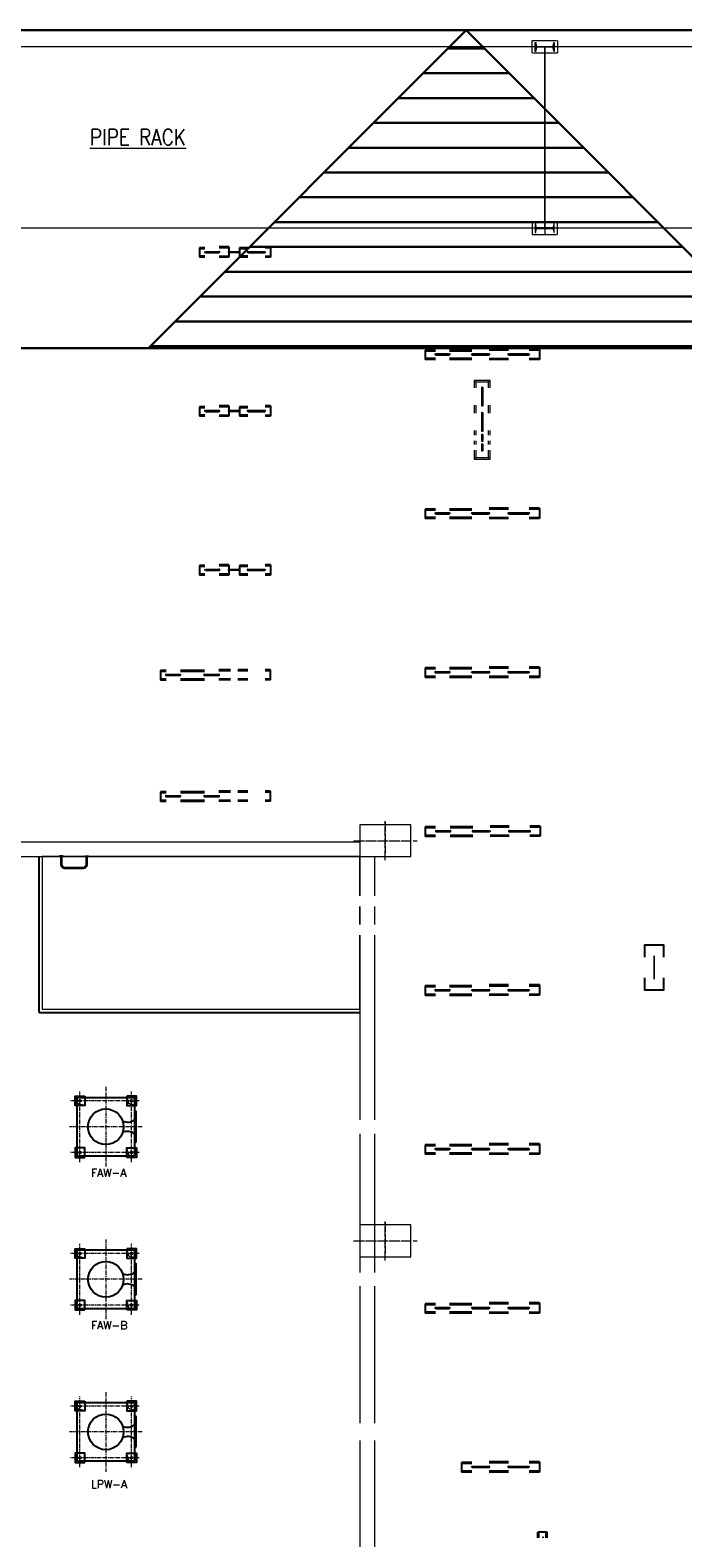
# Model space of a CAD drawing. Header units: inches. Extents: x -4968858 to -265257, y -220693 to 1871410.
# Tile 31 of 225: x -2037752 to -2027479, y 996127 to 1019844. Entities that reach past the tile are written whole.
import ezdxf

# ---------------------------------------------------------------- set-up
doc = ezdxf.new("R2010")
doc.units = ezdxf.units.IN
doc.header["$MEASUREMENT"] = 0
for name, pattern in [('CENTER', [2, 1.25, -0.25, 0.25, -0.25]), ('CENTER2', [1.125, 0.75, -0.125, 0.125, -0.125]), ('CL-1', [1.25, 1, -0.125, 0, -0.125]), ('CONTINOUS', [0]), ('HIDDEN', [0.375, 0.25, -0.125])]:
    doc.linetypes.add(name, pattern=pattern)
for name, color, linetype, lineweight in [('01_ CENTER LINE', 1, 'CENTER2', 0), ('01_Dimension', 12, 'Continuous', 13), ('01_Pipe Support', 31, 'Continuous', 13), ('01_WALL', 54, 'Continuous', 15), ('13.CIVIL', 54, 'Continuous', 15), ('14. CENTER LINE', 1, 'CENTER', 5), ('15. CENTER LINE', 1, 'CENTER2', 0), ('1_Pockets', 60, 'Continuous', 15), ('1_Text3.5', 2, 'Continuous', 18), ('CENTER', 1, 'CL-1', 13)]:
    doc.layers.add(name, color=color, linetype=linetype, lineweight=lineweight)
for name, color, linetype in [('08.SEAL WTR.PIPE', 33, 'Continuous'), ('1', 1, 'Continuous'), ('3', 1, 'Continuous'), ('DIM', 2, 'Continuous'), ('SLOPE', 20, 'Continuous'), ('text', 7, 'Continuous')]:
    doc.layers.add(name, color=color, linetype=linetype)
doc.styles.add('1_Romans', font='romans.shx', dxfattribs={"width": 0.85})
doc.linetypes.add('FENCELINE1', pattern='A,0.25,-0.1,[133,ltypeshp.shx,S=0.1,R=0,X=-0.1,Y=0],-0.1,1', length=1.45)

# ---------------------------------------------------------------- blocks, each defined once
blk = doc.blocks.new('LP WATER PUMP-TOP')
at = {"ltscale": 1000}
for points in [[(-457, -457), (457, -457), (457, 457), (-457, 457)], [(-242, -477), (242, -477), (242, -457), (-242, -457)]]:
    blk.add_lwpolyline(points, close=True, dxfattribs=at)
for centre, start, end in [((-256, -341), 320.8479, 24.775), ((256, -341), 155.225, 219.1521)]:
    blk.add_arc(centre, 183, start, end, dxfattribs=at)
at = {"layer": '14. CENTER LINE', "ltscale": 50}
for p, q in [((-406, -523), (-406, 556)), ((0, -571), (0, 571)), ((0, -571), (0, 571)), ((406, -523), (406, 556)), ((-556, 406), (556, 406)), ((626, 0), (-626, 0)), ((626, 0), (-626, 0)), ((-556, -406), (556, -406))]:
    blk.add_line(p, q, dxfattribs=at)
at = {"layer": '1_Pockets', "linetype": 'HIDDEN'}
for p, q in [((-450, 448), (-332, 482)), ((363, 448), (482, 482)), ((-482, 332), (-450, 448)), ((332, 332), (363, 448)), ((-482, -482), (-450, -365)), ((-450, -365), (-332, -332)), ((332, -482), (363, -365)), ((363, -365), (482, -332))]:
    blk.add_line(p, q, dxfattribs=at)
for points in [[(-482, 332), (-332, 332), (-332, 482), (-482, 482)], [(482, 332), (332, 332), (332, 482), (482, 482)], [(-482, -332), (-332, -332), (-332, -482), (-482, -482)], [(482, -332), (332, -332), (332, -482), (482, -482)]]:
    blk.add_lwpolyline(points, close=True, dxfattribs=at)
blk.add_circle((0, 0), 280, dxfattribs=at)
at = {"layer": 'Defpoints', "ltscale": 1000}
for centre in [(-406, 406), (406, 406), (-406, -406), (406, -406)]:
    blk.add_circle(centre, 14, dxfattribs=at)
at = {"layer": 'text', "ltscale": 1000}
for points in [[(-482, 332), (-332, 332), (-332, 482), (-482, 482)], [(482, 332), (332, 332), (332, 482), (482, 482)], [(-482, -332), (-332, -332), (-332, -482), (-482, -482)], [(482, -332), (332, -332), (332, -482), (482, -482)]]:
    blk.add_lwpolyline(points, close=True, dxfattribs=at)
blk.add_circle((0, 0), 280, dxfattribs=at)
blk = doc.blocks.new('A$C210D246B')
at = {"layer": '01_ CENTER LINE'}
blk.add_line((-31969, 12420, 1), (-31969, 9466, 0), dxfattribs=at)
at = {"layer": '01_Dimension'}
for p, q in [((-31969, 12412, 1), (-31969, 12420, 1)), ((-31969, 9570, 1), (-31969, 9562, 1))]:
    blk.add_line(p, q, dxfattribs=at)
at = {"layer": '01_Pipe Support'}
for p, q in [((-8109, 12416), (-49969, 12416)), ((-31969, 9566, 1), (-31969, 12416, 1)), ((-25969, 9566), (-49969, 9566))]:
    blk.add_line(p, q, dxfattribs=at)
at = {"layer": '01_Pipe Support', "linetype": 'CENTER2', "ltscale": 2, "elevation": 1}
for points in [[(-31769, 12316), (-32169, 12316), (-32169, 12516), (-31769, 12516)], [(-31769, 9666), (-32169, 9666), (-32169, 9466), (-31769, 9466)]]:
    blk.add_lwpolyline(points, close=True, dxfattribs=at)
at = {"layer": '01_Pipe Support', "elevation": 1}
for points in [[(-31819, 12486), (-31819, 12346), (-31821, 12346, -0.373885), (-31828, 12352), (-31835, 12400, 0.373885), (-31849, 12412), (-32089, 12412, 0.373885), (-32103, 12400), (-32110, 12352, -0.373885), (-32117, 12346), (-32119, 12346), (-32119, 12486), (-32117, 12486, -0.373885), (-32110, 12480), (-32103, 12432, 0.373885), (-32089, 12420), (-31849, 12420, 0.373885), (-31835, 12432), (-31828, 12480, -0.373885), (-31821, 12486)], [(-31819, 9496), (-31819, 9636), (-31821, 9636, 0.373885), (-31828, 9630), (-31835, 9582, -0.373885), (-31849, 9570), (-32089, 9570, -0.373885), (-32103, 9582), (-32110, 9630, 0.373885), (-32117, 9636), (-32119, 9636), (-32119, 9496), (-32117, 9496, 0.373885), (-32110, 9502), (-32103, 9550, -0.373885), (-32089, 9562), (-31849, 9562, -0.373885), (-31835, 9550), (-31828, 9502, 0.373885), (-31821, 9496)]]:
    blk.add_lwpolyline(points, format="xyb", close=True, dxfattribs=at)
blk = doc.blocks.new('A$C1F1B71E3')
for p, q in [((35329.9, 56758.5), (35329.9, 56770.5)), ((36029.9, 56758.5), (36029.9, 56770.5)), ((38959.8, 55148.9), (38959.8, 55160.9)), ((39559.8, 55148.9), (39559.8, 55160.9)), ((40159.8, 55148.9), (40159.8, 55160.9)), ((35329.9, 54258.5), (35329.9, 54270.5)), ((36029.9, 54258.5), (36029.9, 54270.5)), ((38959.8, 52648.9), (38959.8, 52660.9)), ((39559.8, 52648.9), (39559.8, 52660.9)), ((40159.8, 52648.9), (40159.8, 52660.9)), ((35329.9, 51758.5), (35329.9, 51770.5)), ((36029.9, 51758.5), (36029.9, 51770.5)), ((34718, 50108.6), (34718, 50120.6)), ((35322.5, 50108.6), (35322.5, 50120.6)), ((38959.8, 50148.9), (38959.8, 50160.9)), ((39559.8, 50148.9), (39559.8, 50160.9)), ((40159.8, 50148.9), (40159.8, 50160.9)), ((34718, 48198.6), (34718, 48210.6)), ((35322.5, 48198.6), (35322.5, 48210.6)), ((38971.1, 47648.6), (38971.1, 47660.6)), ((39571.1, 47648.6), (39571.1, 47660.6)), ((40171.1, 47648.6), (40171.1, 47660.6)), ((38959.8, 45148.6), (38959.8, 45160.6)), ((39559.8, 45148.6), (39559.8, 45160.6)), ((40159.8, 45148.6), (40159.8, 45160.6)), ((38959.8, 42648.6), (38959.8, 42660.6)), ((39559.8, 42648.6), (39559.8, 42660.6)), ((40159.8, 42648.6), (40159.8, 42660.6)), ((38959.8, 40148.6), (38959.8, 40160.6)), ((39559.8, 40148.6), (39559.8, 40160.6)), ((40159.8, 40148.6), (40159.8, 40160.6)), ((39559.8, 37648.6), (39559.8, 37660.6)), ((40159.8, 37648.6), (40159.8, 37660.6))]:
    blk.add_line(p, q)
for points in [[(42440.8, 45672.8), (42440.8, 45860.8), (42140.8, 45860.8), (42140.8, 45672.8)], [(42140.8, 45348.8), (42140.8, 45160.8), (42440.8, 45160.8), (42440.8, 45348.8)]]:
    blk.add_lwpolyline(points)
at = {"const_width": 25}
blk.add_lwpolyline([(42290.8, 45697.8), (42290.8, 45323.8)], dxfattribs=at)
at = {"layer": '01_WALL'}
for p, q in [((32329.8, 47484.8), (37659.8, 47484.8)), ((31079.8, 47254.8), (37659.8, 47254.8)), ((37659.8, 47254.8), (37659.8, 46638.8)), ((37889.8, 47254.8), (37889.8, 46638.8)), ((37659.8, 46470.8), (37659.8, 46188.8)), ((37889.8, 46470.8), (37889.8, 46188.8)), ((37659.8, 46020.8), (37659.8, 43114.4)), ((37889.8, 46020.8), (37889.8, 43114.4)), ((37659.8, 42895.3), (37659.8, 40714.4)), ((37889.8, 42895.3), (37889.8, 40714.4)), ((37659.8, 40495.3), (37659.8, 38341.4)), ((37889.8, 40495.3), (37889.8, 38341.4)), ((37659.8, 38068.3), (37659.8, 33466.5)), ((37889.8, 38068.3), (37889.8, 33466.5))]:
    blk.add_line(p, q, dxfattribs=at)
for points in [[(37659.8, 46638.8), (37659.8, 47254.8), (32659.8, 47254.8), (32659.8, 44854.8), (37659.8, 44854.8), (37659.8, 46020.8)], [(37659.8, 46188.8), (37659.8, 46470.8)]]:
    blk.add_lwpolyline(points, dxfattribs=at)
at = {"layer": '08.SEAL WTR.PIPE', "linetype": 'FENCELINE1', "ltscale": 300}
for q in [(32609.8, 47254.8), (37659.8, 44804.8)]:
    blk.add_line((32609.8, 44804.8), q, dxfattribs=at)
at = {"layer": '1', "lineweight": -2}
for p, q in [((35221.3, 56831.7), (35133.4, 56831.7)), ((35133.4, 56831.7), (35133.4, 56681.7)), ((35596.9, 56845.1), (35445.8, 56845.1)), ((35596.9, 56684.3), (35445.8, 56684.3)), ((35596.9, 56845.1), (35596.9, 56684.3)), ((35893.3, 56831.7), (35762.9, 56831.7)), ((35762.9, 56831.7), (35762.9, 56681.7)), ((36254.2, 56845.1), (36166.4, 56845.1)), ((36254.2, 56684.3), (36166.4, 56684.3)), ((36254.2, 56845.1), (36254.2, 56684.3)), ((35221.3, 56681.7), (35133.4, 56681.7)), ((35893.3, 56681.7), (35762.9, 56681.7)), ((38850.3, 55222.1), (38686.9, 55222.1)), ((38686.9, 55222.1), (38686.9, 55072.1)), ((38850.3, 55072.1), (38686.9, 55072.1)), ((39423.3, 55222.1), (39069.4, 55222.1)), ((39423.3, 55072.1), (39069.4, 55072.1)), ((39997.8, 55235.5), (39696.4, 55235.5)), ((39997.8, 55074.7), (39696.4, 55074.7)), ((40485.1, 55235.5), (40321.8, 55235.5)), ((40485.1, 55074.7), (40321.8, 55074.7)), ((40485.1, 55235.5), (40485.1, 55074.7)), ((35221.3, 54331.7), (35133.4, 54331.7)), ((35133.4, 54331.7), (35133.4, 54181.7)), ((35596.9, 54345.1), (35445.8, 54345.1)), ((35596.9, 54345.1), (35596.9, 54184.3)), ((35893.3, 54331.7), (35762.9, 54331.7)), ((35762.9, 54331.7), (35762.9, 54181.7)), ((36254.2, 54345.1), (36166.4, 54345.1)), ((36254.2, 54345.1), (36254.2, 54184.3)), ((35221.3, 54181.7), (35133.4, 54181.7)), ((35596.9, 54184.3), (35445.8, 54184.3)), ((35893.3, 54181.7), (35762.9, 54181.7)), ((36254.2, 54184.3), (36166.4, 54184.3)), ((38850.3, 52722.1), (38686.9, 52722.1)), ((38686.9, 52722.1), (38686.9, 52572.1)), ((39423.3, 52722.1), (39069.4, 52722.1)), ((39997.8, 52735.5), (39696.4, 52735.5)), ((40485.1, 52735.5), (40321.8, 52735.5)), ((40485.1, 52735.5), (40485.1, 52574.7)), ((38850.3, 52572.1), (38686.9, 52572.1)), ((39423.3, 52572.1), (39069.4, 52572.1)), ((39997.8, 52574.7), (39696.4, 52574.7)), ((40485.1, 52574.7), (40321.8, 52574.7)), ((35221.3, 51831.7), (35133.4, 51831.7)), ((35133.4, 51831.7), (35133.4, 51681.7)), ((35596.9, 51845.1), (35445.8, 51845.1)), ((35596.9, 51845.1), (35596.9, 51684.3)), ((35893.3, 51831.7), (35762.9, 51831.7)), ((35762.9, 51831.7), (35762.9, 51681.7)), ((36254.2, 51845.1), (36166.4, 51845.1)), ((36254.2, 51845.1), (36254.2, 51684.3)), ((35221.3, 51681.7), (35133.4, 51681.7)), ((35596.9, 51684.3), (35445.8, 51684.3)), ((35893.3, 51681.7), (35762.9, 51681.7)), ((36254.2, 51684.3), (36166.4, 51684.3)), ((34609.5, 50181.8), (34521.5, 50181.8)), ((34521.5, 50181.8), (34521.5, 50031.8)), ((35214, 50181.8), (34834.5, 50181.8)), ((35623, 50195.2), (35438.4, 50195.2)), ((35893.3, 50195.2), (35736.7, 50195.2)), ((36254.2, 50195.2), (36166.4, 50195.2)), ((36254.2, 50034.4), (36254.2, 50195.2)), ((38850.3, 50222.1), (38686.9, 50222.1)), ((38686.9, 50222.1), (38686.9, 50072.1)), ((38850.3, 50072.1), (38686.9, 50072.1)), ((39423.3, 50222.1), (39069.4, 50222.1)), ((39423.3, 50072.1), (39069.4, 50072.1)), ((39997.8, 50235.5), (39696.4, 50235.5)), ((39997.8, 50074.7), (39696.4, 50074.7)), ((40485.1, 50235.5), (40321.8, 50235.5)), ((40485.1, 50074.7), (40321.8, 50074.7)), ((40485.1, 50235.5), (40485.1, 50074.7)), ((34609.5, 50031.8), (34521.5, 50031.8)), ((35214, 50031.8), (34834.5, 50031.8)), ((35623, 50034.4), (35438.4, 50034.4)), ((35893.3, 50034.4), (35736.7, 50034.4)), ((36254.2, 50034.4), (36166.4, 50034.4)), ((34609.5, 48271.8), (34521.5, 48271.8)), ((34521.5, 48271.8), (34521.5, 48121.8)), ((35214, 48271.8), (34834.5, 48271.8)), ((35623, 48285.2), (35438.4, 48285.2)), ((35893.3, 48285.2), (35736.7, 48285.2)), ((36254.2, 48285.2), (36166.4, 48285.2)), ((36254.2, 48124.4), (36254.2, 48285.2)), ((34609.5, 48121.8), (34521.5, 48121.8)), ((35214, 48121.8), (34834.5, 48121.8)), ((35623, 48124.4), (35438.4, 48124.4)), ((35893.3, 48124.4), (35736.7, 48124.4)), ((36254.2, 48124.4), (36166.4, 48124.4)), ((38850.3, 47721.8), (38686.9, 47721.8)), ((38686.9, 47721.8), (38686.9, 47571.8)), ((39434.5, 47721.8), (39080.6, 47721.8)), ((40009.1, 47735.2), (39707.6, 47735.2)), ((40496.3, 47735.2), (40333.1, 47735.2)), ((40496.3, 47735.2), (40496.3, 47574.4)), ((38850.3, 47571.8), (38686.9, 47571.8)), ((39434.5, 47571.8), (39080.6, 47571.8)), ((40009.1, 47574.4), (39707.6, 47574.4)), ((40496.3, 47574.4), (40333.1, 47574.4)), ((38850.3, 45221.8), (38686.9, 45221.8)), ((38686.9, 45221.8), (38686.9, 45071.8)), ((38850.3, 45071.8), (38686.9, 45071.8)), ((39423.3, 45221.8), (39069.4, 45221.8)), ((39423.3, 45071.8), (39069.4, 45071.8)), ((39997.8, 45235.2), (39696.4, 45235.2)), ((39997.8, 45074.4), (39696.4, 45074.4)), ((40485.1, 45235.2), (40321.8, 45235.2)), ((40485.1, 45074.4), (40321.8, 45074.4)), ((40485.1, 45235.2), (40485.1, 45074.4)), ((38850.3, 42721.8), (38686.9, 42721.8)), ((38686.9, 42721.8), (38686.9, 42571.8)), ((39423.3, 42721.8), (39069.4, 42721.8)), ((39997.8, 42735.2), (39696.4, 42735.2)), ((40485.1, 42735.2), (40321.8, 42735.2)), ((40485.1, 42735.2), (40485.1, 42574.4)), ((38850.3, 42571.8), (38686.9, 42571.8)), ((39423.3, 42571.8), (39069.4, 42571.8)), ((39997.8, 42574.4), (39696.4, 42574.4)), ((40485.1, 42574.4), (40321.8, 42574.4)), ((38850.3, 40221.8), (38686.9, 40221.8)), ((38686.9, 40221.8), (38686.9, 40071.8)), ((39423.3, 40221.8), (39069.4, 40221.8)), ((39997.8, 40235.2), (39696.4, 40235.2)), ((40485.1, 40235.2), (40321.8, 40235.2)), ((40485.1, 40235.2), (40485.1, 40074.4)), ((38850.3, 40071.8), (38686.9, 40071.8)), ((39423.3, 40071.8), (39069.4, 40071.8)), ((39997.8, 40074.4), (39696.4, 40074.4)), ((40485.1, 40074.4), (40321.8, 40074.4)), ((39423.3, 37721.8), (39259.9, 37721.8)), ((39259.9, 37721.8), (39259.9, 37571.8)), ((39997.8, 37735.2), (39696.4, 37735.2)), ((40485.1, 37735.2), (40321.8, 37735.2)), ((40485.1, 37735.2), (40485.1, 37574.4)), ((39423.3, 37571.8), (39259.9, 37571.8)), ((39997.8, 37574.4), (39696.4, 37574.4)), ((40485.1, 37574.4), (40321.8, 37574.4)), ((40459.6, 36541.3), (40459.6, 36629.3)), ((40609.6, 36629.3), (40459.6, 36629.3)), ((40609.6, 36541.3), (40609.6, 36629.3))]:
    blk.add_line(p, q, dxfattribs=at)
at = {"layer": '1', "ltscale": 200}
for p, q in [((35227.1, 56770.5), (35440, 56770.5)), ((35227.1, 56758.5), (35440, 56758.5)), ((35596.9, 56770.5), (35762.9, 56770.5)), ((35762.9, 56758.5), (35596.9, 56758.5)), ((35899.1, 56770.5), (36160.7, 56770.5)), ((35899.1, 56758.5), (36160.7, 56758.5)), ((38856, 55160.9), (39063.6, 55160.9)), ((38856, 55148.9), (39063.6, 55148.9)), ((39429, 55160.9), (39690.6, 55160.9)), ((39429, 55148.9), (39690.6, 55148.9)), ((40003.6, 55160.9), (40316.1, 55160.9)), ((40003.6, 55148.9), (40316.1, 55148.9)), ((35227.1, 54270.5), (35440, 54270.5)), ((35227.1, 54258.5), (35440, 54258.5)), ((35596.9, 54270.5), (35762.9, 54270.5)), ((35762.9, 54258.5), (35596.9, 54258.5)), ((35899.1, 54270.5), (36160.7, 54270.5)), ((35899.1, 54258.5), (36160.7, 54258.5)), ((38856, 52660.9), (39063.6, 52660.9)), ((39429, 52660.9), (39690.6, 52660.9)), ((40003.6, 52660.9), (40316.1, 52660.9)), ((38856, 52648.9), (39063.6, 52648.9)), ((39429, 52648.9), (39690.6, 52648.9)), ((40003.6, 52648.9), (40316.1, 52648.9)), ((35227.1, 51770.5), (35440, 51770.5)), ((35227.1, 51758.5), (35440, 51758.5)), ((35596.9, 51770.5), (35762.9, 51770.5)), ((35762.9, 51758.5), (35596.9, 51758.5)), ((35899.1, 51770.5), (36160.7, 51770.5)), ((35899.1, 51758.5), (36160.7, 51758.5)), ((34615.2, 50120.6), (34828.2, 50120.6)), ((34615.2, 50108.6), (34828.2, 50108.6)), ((35219.7, 50120.6), (35432.7, 50120.6)), ((35219.7, 50108.6), (35432.7, 50108.6)), ((38856, 50160.9), (39063.6, 50160.9)), ((38856, 50148.9), (39063.6, 50148.9)), ((39429, 50160.9), (39690.6, 50160.9)), ((39429, 50148.9), (39690.6, 50148.9)), ((40003.6, 50160.9), (40316.1, 50160.9)), ((40003.6, 50148.9), (40316.1, 50148.9)), ((34615.2, 48210.6), (34828.2, 48210.6)), ((34615.2, 48198.6), (34828.2, 48198.6)), ((35219.7, 48210.6), (35432.7, 48210.6)), ((35219.7, 48198.6), (35432.7, 48198.6)), ((38867.3, 47660.6), (39074.9, 47660.6)), ((38867.3, 47648.6), (39074.9, 47648.6)), ((39440.3, 47660.6), (39701.9, 47660.6)), ((39440.3, 47648.6), (39701.9, 47648.6)), ((40014.8, 47660.6), (40327.3, 47660.6)), ((40014.8, 47648.6), (40327.3, 47648.6)), ((38856, 45160.6), (39063.6, 45160.6)), ((38856, 45148.6), (39063.6, 45148.6)), ((39429, 45160.6), (39690.6, 45160.6)), ((39429, 45148.6), (39690.6, 45148.6)), ((40003.6, 45160.6), (40316.1, 45160.6)), ((40003.6, 45148.6), (40316.1, 45148.6)), ((38856, 42660.6), (39063.6, 42660.6)), ((38856, 42648.6), (39063.6, 42648.6)), ((39429, 42660.6), (39690.6, 42660.6)), ((39429, 42648.6), (39690.6, 42648.6)), ((40003.6, 42660.6), (40316.1, 42660.6)), ((40003.6, 42648.6), (40316.1, 42648.6)), ((38856, 40160.6), (39063.6, 40160.6)), ((38856, 40148.6), (39063.6, 40148.6)), ((39429, 40160.6), (39690.6, 40160.6)), ((39429, 40148.6), (39690.6, 40148.6)), ((40003.6, 40160.6), (40316.1, 40160.6)), ((40003.6, 40148.6), (40316.1, 40148.6)), ((39429, 37660.6), (39690.6, 37660.6)), ((39429, 37648.6), (39690.6, 37648.6)), ((40003.6, 37660.6), (40316.1, 37660.6)), ((40003.6, 37648.6), (40316.1, 37648.6))]:
    blk.add_line(p, q, dxfattribs=at)
at = {"layer": '1'}
for centre, start, end in [((35221.3, 56764.5), 90, 270), ((35445.8, 56764.5), 270, 90), ((35893.3, 56764.5), 90, 270), ((36166.4, 56764.5), 270, 90), ((38850.3, 55154.9), 90, 270), ((39069.4, 55154.9), 270, 90), ((39423.3, 55154.9), 90, 270), ((39696.4, 55154.9), 270, 90), ((39997.8, 55154.9), 90, 270), ((40321.8, 55154.9), 270, 90), ((35221.3, 54264.5), 90, 270), ((35445.8, 54264.5), 270, 90), ((35893.3, 54264.5), 90, 270), ((36166.4, 54264.5), 270, 90), ((38850.3, 52654.9), 90, 270), ((39069.4, 52654.9), 270, 90), ((39423.3, 52654.9), 90, 270), ((39696.4, 52654.9), 270, 90), ((39997.8, 52654.9), 90, 270), ((40321.8, 52654.9), 270, 90), ((35221.3, 51764.5), 90, 270), ((35445.8, 51764.5), 270, 90), ((35893.3, 51764.5), 90, 270), ((36166.4, 51764.5), 270, 90), ((34609.5, 50114.6), 90, 270), ((34833.9, 50114.6), 270, 90), ((35214, 50114.6), 90, 270), ((35438.4, 50114.6), 270, 90), ((38850.3, 50154.9), 90, 270), ((39069.4, 50154.9), 270, 90), ((39423.3, 50154.9), 90, 270), ((39696.4, 50154.9), 270, 90), ((39997.8, 50154.9), 90, 270), ((40321.8, 50154.9), 270, 90), ((34609.5, 48204.6), 90, 270), ((34833.9, 48204.6), 270, 90), ((35214, 48204.6), 90, 270), ((35438.4, 48204.6), 270, 90), ((38861.5, 47654.6), 90, 270), ((39080.6, 47654.6), 270, 90), ((39434.5, 47654.6), 90, 270), ((39707.6, 47654.6), 270, 90), ((40009.1, 47654.6), 90, 270), ((40333.1, 47654.6), 270, 90), ((38850.3, 45154.6), 90, 270), ((39069.4, 45154.6), 270, 90), ((39423.3, 45154.6), 90, 270), ((39696.4, 45154.6), 270, 90), ((39997.8, 45154.6), 90, 270), ((40321.8, 45154.6), 270, 90), ((38850.3, 42654.6), 90, 270), ((39069.4, 42654.6), 270, 90), ((39423.3, 42654.6), 90, 270), ((39696.4, 42654.6), 270, 90), ((39997.8, 42654.6), 90, 270), ((40321.8, 42654.6), 270, 90), ((38850.3, 40154.6), 90, 270), ((39069.4, 40154.6), 270, 90), ((39423.3, 40154.6), 90, 270), ((39696.4, 40154.6), 270, 90), ((39997.8, 40154.6), 90, 270), ((40321.8, 40154.6), 270, 90), ((39423.3, 37654.6), 90, 270), ((39696.4, 37654.6), 270, 90), ((39997.8, 37654.6), 90, 270), ((40321.8, 37654.6), 270, 90), ((40542.4, 36541.3), 0, 180)]:
    blk.add_arc(centre, 6, start, end, dxfattribs=at)
at = {"layer": '1', "ltscale": 200}
for centre, start, end in [((35596.9, 56764.5), 90, 270), ((35762.9, 56764.5), 270, 90), ((35596.9, 54264.5), 90, 270), ((35762.9, 54264.5), 270, 90), ((35596.9, 51764.5), 90, 270), ((35762.9, 51764.5), 270, 90)]:
    blk.add_arc(centre, 6, start, end, dxfattribs=at)
at = {"layer": '13.CIVIL'}
for p, q in [((32929.8, 47254.8), (32929.8, 47264.8)), ((32949.8, 47254.8), (32949.8, 47129.8)), ((32969.8, 47254.8), (32969.8, 47129.8)), ((32989.8, 47254.8), (32989.8, 47264.8)), ((33329.8, 47254.8), (33329.8, 47264.8)), ((33349.8, 47129.8), (33349.8, 47254.8)), ((33369.8, 47129.8), (33369.8, 47254.8)), ((33389.8, 47254.8), (33389.8, 47264.8)), ((33009.8, 47089.8), (33309.8, 47089.8)), ((33009.8, 47069.8), (33309.8, 47069.8))]:
    blk.add_line(p, q, dxfattribs=at)
for points in [[(37659.8, 47754.8), (37659.8, 47254.8), (38459.8, 47254.8), (38459.8, 47754.8)], [(37659.8, 47754.8), (37659.8, 47254.8), (38459.8, 47254.8), (38459.8, 47754.8)], [(37659.8, 41459.8), (37659.8, 40959.8), (38459.8, 40959.8), (38459.8, 41459.8)], [(37659.8, 41459.8), (37659.8, 40959.8), (38459.8, 40959.8), (38459.8, 41459.8)]]:
    blk.add_lwpolyline(points, close=True, dxfattribs=at)
for points in [[(32989.8, 47264.8), (32929.8, 47264.8)], [(33329.8, 47264.8), (33389.8, 47264.8)]]:
    blk.add_lwpolyline(points, dxfattribs=at)
for centre, radius, start, end in [((33009.8, 47129.8), 60, 180, 270), ((33009.8, 47129.8), 40, 180, 270), ((33309.8, 47129.8), 40, 270, 0), ((33309.8, 47129.8), 60, 270, 0)]:
    blk.add_arc(centre, radius, start, end, dxfattribs=at)
at = {"layer": '15. CENTER LINE', "ltscale": 15}
for p, q in [((32959.8, 47254.8), (32959.8, 47129.8)), ((33359.8, 47129.8), (33359.8, 47254.8)), ((33009.8, 47079.8), (33309.8, 47079.8))]:
    blk.add_line(p, q, dxfattribs=at)
for centre, start, end in [((33009.8, 47129.8), 180, 270), ((33309.8, 47129.8), 270, 0)]:
    blk.add_arc(centre, 50, start, end, dxfattribs=at)
at = {"layer": '3', "lineweight": -2}
for p, q in [((35221.3, 56815.7), (35133.4, 56815.7)), ((35221.3, 56697.7), (35133.4, 56697.7)), ((35596.9, 56829.1), (35445.8, 56829.1)), ((35596.9, 56695.1), (35445.8, 56695.1)), ((35893.3, 56815.7), (35762.9, 56815.7)), ((35893.3, 56697.7), (35762.9, 56697.7)), ((36254.2, 56829.1), (36166.4, 56829.1)), ((36254.2, 56695.1), (36166.4, 56695.1)), ((38850.3, 55206.1), (38686.9, 55206.1)), ((38850.3, 55088.1), (38686.9, 55088.1)), ((39423.3, 55206.1), (39069.4, 55206.1)), ((39423.3, 55088.1), (39069.4, 55088.1)), ((39997.8, 55219.5), (39696.4, 55219.5)), ((39997.8, 55085.5), (39696.4, 55085.5)), ((40485.1, 55219.5), (40321.8, 55219.5)), ((40485.1, 55085.5), (40321.8, 55085.5)), ((35221.3, 54315.7), (35133.4, 54315.7)), ((35596.9, 54329.1), (35445.8, 54329.1)), ((35893.3, 54315.7), (35762.9, 54315.7)), ((36254.2, 54329.1), (36166.4, 54329.1)), ((35221.3, 54197.7), (35133.4, 54197.7)), ((35596.9, 54195.1), (35445.8, 54195.1)), ((35893.3, 54197.7), (35762.9, 54197.7)), ((36254.2, 54195.1), (36166.4, 54195.1)), ((38850.3, 52706.1), (38686.9, 52706.1)), ((39423.3, 52706.1), (39069.4, 52706.1)), ((39997.8, 52719.5), (39696.4, 52719.5)), ((40485.1, 52719.5), (40321.8, 52719.5)), ((38850.3, 52588.1), (38686.9, 52588.1)), ((39423.3, 52588.1), (39069.4, 52588.1)), ((39997.8, 52585.5), (39696.4, 52585.5)), ((40485.1, 52585.5), (40321.8, 52585.5)), ((35221.3, 51815.7), (35133.4, 51815.7)), ((35596.9, 51829.1), (35445.8, 51829.1)), ((35893.3, 51815.7), (35762.9, 51815.7)), ((36254.2, 51829.1), (36166.4, 51829.1)), ((35221.3, 51697.7), (35133.4, 51697.7)), ((35596.9, 51695.1), (35445.8, 51695.1)), ((35893.3, 51697.7), (35762.9, 51697.7)), ((36254.2, 51695.1), (36166.4, 51695.1)), ((34609.5, 50165.8), (34521.5, 50165.8)), ((34609.5, 50047.8), (34521.5, 50047.8)), ((35214, 50165.8), (34834.5, 50165.8)), ((35214, 50047.8), (34834.5, 50047.8)), ((35623, 50179.2), (35438.4, 50179.2)), ((35623, 50045.2), (35438.4, 50045.2)), ((35893.3, 50179.2), (35736.7, 50179.2)), ((35893.3, 50045.2), (35736.7, 50045.2)), ((36254.2, 50179.2), (36166.4, 50179.2)), ((36254.2, 50045.2), (36166.4, 50045.2)), ((38850.3, 50206.1), (38686.9, 50206.1)), ((38850.3, 50088.1), (38686.9, 50088.1)), ((39423.3, 50206.1), (39069.4, 50206.1)), ((39423.3, 50088.1), (39069.4, 50088.1)), ((39997.8, 50219.5), (39696.4, 50219.5)), ((39997.8, 50085.5), (39696.4, 50085.5)), ((40485.1, 50219.5), (40321.8, 50219.5)), ((40485.1, 50085.5), (40321.8, 50085.5)), ((34609.5, 48255.8), (34521.5, 48255.8)), ((35214, 48255.8), (34834.5, 48255.8)), ((35623, 48269.2), (35438.4, 48269.2)), ((35893.3, 48269.2), (35736.7, 48269.2)), ((36254.2, 48269.2), (36166.4, 48269.2)), ((34609.5, 48137.8), (34521.5, 48137.8)), ((35214, 48137.8), (34834.5, 48137.8)), ((35623, 48135.2), (35438.4, 48135.2)), ((35893.3, 48135.2), (35736.7, 48135.2)), ((36254.2, 48135.2), (36166.4, 48135.2)), ((38850.3, 47705.8), (38686.9, 47705.8)), ((39434.5, 47705.8), (39080.6, 47705.8)), ((40009.1, 47719.2), (39707.6, 47719.2)), ((40496.3, 47719.2), (40333.1, 47719.2)), ((38850.3, 47587.8), (38686.9, 47587.8)), ((39434.5, 47587.8), (39080.6, 47587.8)), ((40009.1, 47585.2), (39707.6, 47585.2)), ((40496.3, 47585.2), (40333.1, 47585.2)), ((38850.3, 45205.8), (38686.9, 45205.8)), ((38850.3, 45087.8), (38686.9, 45087.8)), ((39423.3, 45205.8), (39069.4, 45205.8)), ((39423.3, 45087.8), (39069.4, 45087.8)), ((39997.8, 45219.2), (39696.4, 45219.2)), ((39997.8, 45085.2), (39696.4, 45085.2)), ((40485.1, 45219.2), (40321.8, 45219.2)), ((40485.1, 45085.2), (40321.8, 45085.2)), ((38850.3, 42705.8), (38686.9, 42705.8)), ((39423.3, 42705.8), (39069.4, 42705.8)), ((39997.8, 42719.2), (39696.4, 42719.2)), ((40485.1, 42719.2), (40321.8, 42719.2)), ((38850.3, 42587.8), (38686.9, 42587.8)), ((39423.3, 42587.8), (39069.4, 42587.8)), ((39997.8, 42585.2), (39696.4, 42585.2)), ((40485.1, 42585.2), (40321.8, 42585.2)), ((38850.3, 40205.8), (38686.9, 40205.8)), ((38850.3, 40087.8), (38686.9, 40087.8)), ((39423.3, 40205.8), (39069.4, 40205.8)), ((39423.3, 40087.8), (39069.4, 40087.8)), ((39997.8, 40219.2), (39696.4, 40219.2)), ((39997.8, 40085.2), (39696.4, 40085.2)), ((40485.1, 40219.2), (40321.8, 40219.2)), ((40485.1, 40085.2), (40321.8, 40085.2)), ((39997.8, 37719.2), (39696.4, 37719.2)), ((40485.1, 37719.2), (40321.8, 37719.2)), ((39423.3, 37705.8), (39259.9, 37705.8)), ((39423.3, 37587.8), (39259.9, 37587.8)), ((39997.8, 37585.2), (39696.4, 37585.2)), ((40485.1, 37585.2), (40321.8, 37585.2)), ((40475.6, 36541.3), (40475.6, 36629.3)), ((40593.6, 36541.3), (40593.6, 36629.3))]:
    blk.add_line(p, q, dxfattribs=at)
at = {"layer": 'CENTER', "ltscale": 150}
for p, q in [((38059.8, 47198.6), (38059.8, 47811.1)), ((38059.8, 47198.6), (38059.8, 47811.1)), ((38059.8, 47799.8), (38059.8, 47309.8)), ((37559.8, 47504.8), (38559.8, 47504.8)), ((37559.8, 47504.8), (38559.8, 47504.8)), ((37581.2, 47504.8), (38381.2, 47504.8)), ((37581.2, 47504.8), (38381.2, 47504.8)), ((38059.8, 40903.6), (38059.8, 41516.1)), ((38059.8, 40903.6), (38059.8, 41516.1)), ((38059.8, 41504.8), (38059.8, 41014.8)), ((37559.8, 41209.8), (38559.8, 41209.8)), ((37559.8, 41209.8), (38559.8, 41209.8)), ((37581.2, 41209.8), (38381.2, 41209.8)), ((37581.2, 41209.8), (38381.2, 41209.8))]:
    blk.add_line(p, q, dxfattribs=at)
at = {"rotation": 90}
for p in [(33659.8, 43005.2), (33659.8, 40605.2), (33659.8, 38205.2)]:
    blk.add_blockref('LP WATER PUMP-TOP', p, dxfattribs=at)
at = {"layer": '01_Dimension', "color": 0}
blk.add_blockref('A$C210D246B', (72538.5, 47575.4), dxfattribs=at)
at = {"layer": '1_Text3.5', "style": '1_Romans'}
for s, p in [('FAW-A', (33427.7, 42219.5)), ('FAW-B', (33427.7, 39819.5)), ('LPW-A', (33427.7, 37319.5))]:
    blk.add_text(s, height=125, dxfattribs=at).set_placement(p)
at = {"layer": '1_Text3.5', "insert": (34167.3, 58573), "char_height": 250, "attachment_point": 5, "style": '1_Romans'}
blk.add_mtext('\\A1;{\\LPIPE RACK}', dxfattribs=at)
blk = doc.blocks.new('AHP BLOCK')
at = {"layer": '01_Pipe Support'}
for p, q in [((-126.63, 116.556), (-126.655, 116.581)), ((-126.538, 116.186), (-126.538, 116.475)), ((-126.523, 116.475), (-126.523, 116.186)), ((-126.43, 116.556), (-126.405, 116.581)), ((-126.538, 115.786), (-126.538, 116.075)), ((-126.523, 116.075), (-126.523, 115.786)), ((-126.538, 115.629), (-126.538, 115.733)), ((-126.538, 115.479), (-126.538, 115.583)), ((-126.523, 115.733), (-126.523, 115.629)), ((-126.523, 115.583), (-126.523, 115.479)), ((-126.63, 115.371), (-126.655, 115.346)), ((-126.43, 115.371), (-126.405, 115.346))]:
    blk.add_line(p, q, dxfattribs=at)
for points in [[(-126.405, 116.467), (-126.405, 116.581), (-126.655, 116.581), (-126.655, 116.467)], [(-126.43, 116.467), (-126.43, 116.556), (-126.63, 116.556), (-126.63, 116.467)], [(-126.655, 116.194), (-126.655, 116.067)], [(-126.63, 116.194), (-126.63, 116.067)], [(-126.43, 116.067), (-126.43, 116.194)], [(-126.405, 116.067), (-126.405, 116.194)], [(-126.655, 115.794), (-126.655, 115.725)], [(-126.63, 115.794), (-126.63, 115.725)], [(-126.43, 115.725), (-126.43, 115.794)], [(-126.405, 115.725), (-126.405, 115.794)], [(-126.655, 115.636), (-126.655, 115.575)], [(-126.63, 115.636), (-126.63, 115.575)], [(-126.43, 115.575), (-126.43, 115.636)], [(-126.405, 115.575), (-126.405, 115.636)], [(-126.655, 115.486), (-126.655, 115.44)], [(-126.655, 115.486), (-126.655, 115.346), (-126.405, 115.346), (-126.405, 115.486)], [(-126.63, 115.486), (-126.63, 115.44)], [(-126.63, 115.486), (-126.63, 115.371), (-126.43, 115.371), (-126.43, 115.486)], [(-126.43, 115.44), (-126.43, 115.486)], [(-126.405, 115.44), (-126.405, 115.486)]]:
    blk.add_lwpolyline(points, dxfattribs=at)
for centre in [(-126.53, 116.475), (-126.53, 116.186), (-126.53, 116.075), (-126.53, 115.786), (-126.53, 115.733), (-126.53, 115.629), (-126.53, 115.583), (-126.53, 115.479)]:
    blk.add_circle(centre, 0.0075, dxfattribs=at)
at = {"xscale": 0.001, "yscale": 0.001, "zscale": 0.001}
blk.add_blockref('A$C1F1B71E3', (-166.115, 61.839), dxfattribs=at)
blk = doc.blocks.new('A$C0EDC4585')
at = {"layer": 'SLOPE', "linetype": 'Continuous', "lineweight": 30}
h = blk.add_hatch(dxfattribs=at)
h.set_pattern_fill('ANSI31', color=256, scale=3125, angle=315, style=0)
h.set_pattern_definition([(360, (-239287.18, 981666.67), (1e-12, 390.625), [])])
h.paths.add_polyline_path([(-19449, -130000), (-24449, -125000), (-29449, -130000)])
for p, q in [((-85000, -125000), (32144, -125000)), ((-80000, -130000), (33957, -130000))]:
    blk.add_line(p, q, dxfattribs=at)
blk.add_lwpolyline([(-19449, -130000), (-24449, -125000), (-29449, -130000), (-19449, -130000)], dxfattribs=at)

msp = doc.modelspace()

# ---------------------------------------------------------------- block references
at = {"color": 1, "linetype": 'CONTINOUS', "lineweight": 15, "xscale": 1000, "yscale": 1000, "zscale": 1000}
msp.add_blockref('AHP BLOCK', (-1904106.5, 897749.5), dxfattribs=at)
at = {"layer": 'DIM', "color": 1, "linetype": 'CONTINOUS', "lineweight": 15}
msp.add_blockref('A$C0EDC4585', (-2006442, 1144843.6), dxfattribs=at)

doc.saveas('drawing.dxf')
